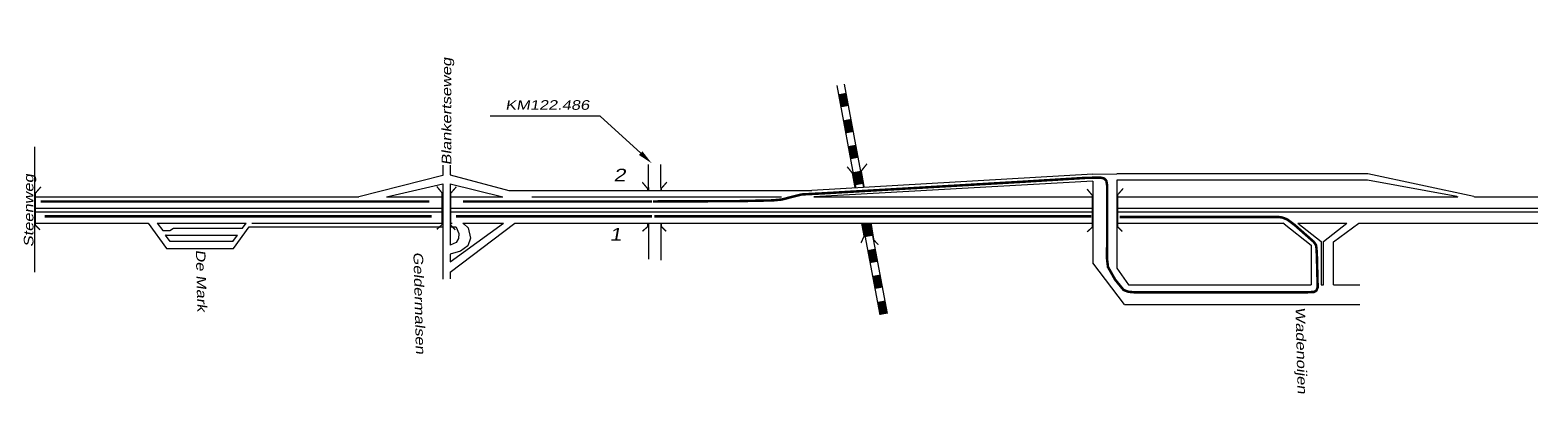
# Model space of a CAD drawing. Header units: metres. Extents: x 534 to 2631, y -2348 to -1484.
# Tile 10 of 10: x 2331 to 2631, y -1888 to -1812. Entities that reach past the tile are written whole.
import ezdxf

# ---------------------------------------------------------------- set-up
doc = ezdxf.new("R2010")
doc.units = ezdxf.units.M
doc.linetypes.add('ACAD_ISO03W100', pattern=[30, 12, -18])
doc.linetypes.add('DASHDOT', pattern=[1, 0.5, -0.25, 0, -0.25])
doc.layers.get('0').update_dxf_attribs({"lineweight": 0})
for name, color, linetype, lineweight in [('ROUTE8STROOIEN', 90, 'Continuous', 0), ('ROUTE8TEXT', 4, 'DASHDOT', 0), ('STROOI', 7, 'Continuous', 0), ('Text', 7, 'Continuous', 0)]:
    doc.layers.add(name, color=color, linetype=linetype, lineweight=lineweight)
doc.styles.add('ISO25', font='ARIALN.TTF', dxfattribs={"width": 1.5, "oblique": 10})

msp = doc.modelspace()

# ---------------------------------------------------------------- linework, layer by layer
at = {"ltscale": 0.5}
for p, q in [((2332.21, -1834.95), (2332.21, -1859.88)), ((2413.33, -1838.61), (2413.33, -1840.68)), ((2414.8, -1838.61), (2414.8, -1840.54)), ((2454.21, -1843.06), (2454.21, -1838.45)), ((2456.66, -1843.06), (2456.66, -1838.51)), ((2413.33, -1840.68), (2396.67, -1844.89)), ((2402.13, -1844.89), (2413.33, -1842.35)), ((2413.33, -1842.35), (2413.33, -1856.9)), ((2414.8, -1840.54), (2426.44, -1843.67)), ((2414.8, -1842.36), (2414.8, -1854.54)), ((2414.8, -1842.36), (2425.26, -1844.89)), ((2542.57, -1840.43), (2486.72, -1843.67)), ((2542.57, -1841.79), (2487.06, -1844.89)), ((2542.57, -1840.43), (2547.31, -1840.37)), ((2542.57, -1841.79), (2542.57, -1858.04)), ((2597.2, -1840.37), (2547.31, -1840.37)), ((2547.31, -1841.62), (2547.31, -1859.13)), ((2547.34, -1841.62), (2547.31, -1841.62)), ((2597.17, -1841.62), (2547.34, -1841.62)), ((2614.89, -1844.86), (2597.17, -1841.62)), ((2618.25, -1844.86), (2597.2, -1840.37)), ((2332.21, -1844.89), (2396.67, -1844.89)), ((2402.13, -1844.89), (2413.33, -1844.89)), ((2414.8, -1844.89), (2425.26, -1844.89)), ((2426.44, -1843.67), (2486.72, -1843.67)), ((2431.01, -1844.89), (2465.56, -1844.89)), ((2454.21, -1843.06), (2454.21, -1843.67)), ((2456.66, -1843.06), (2456.66, -1843.67)), ((2465.56, -1844.89), (2480.68, -1844.89)), ((2487.06, -1844.89), (2542.57, -1844.89)), ((2547.31, -1844.89), (2615.1, -1844.89)), ((2614.89, -1844.86), (2615.1, -1844.89)), ((2618.25, -1844.86), (2618.41, -1844.89)), ((2618.41, -1844.89), (2631, -1844.89)), ((2332.21, -1847.15), (2413.33, -1847.15)), ((2332.21, -1847.9), (2413.33, -1847.9)), ((2414.8, -1847.15), (2542.57, -1847.15)), ((2414.8, -1847.9), (2542.57, -1847.9)), ((2547.31, -1847.15), (2631, -1847.15)), ((2547.31, -1847.9), (2631, -1847.9)), ((2332.21, -1850.15), (2354.76, -1850.15)), ((2354.76, -1850.15), (2358.42, -1855.2)), ((2356.56, -1850.15), (2357.7, -1851.63)), ((2356.56, -1850.15), (2374.22, -1850.15)), ((2357.7, -1851.63), (2359.1, -1851.63)), ((2359.1, -1851.63), (2359.8, -1851.17)), ((2359.8, -1851.17), (2373.4, -1851.17)), ((2371.71, -1855.2), (2374.86, -1850.87)), ((2373.4, -1851.17), (2373.52, -1851.17)), ((2373.52, -1851.17), (2374.26, -1850.15)), ((2374.22, -1850.15), (2374.26, -1850.15)), ((2374.86, -1850.87), (2413.33, -1850.87)), ((2375.39, -1850.15), (2413.33, -1850.15)), ((2414.8, -1859.93), (2427.68, -1850.15)), ((2414.8, -1857.84), (2425.38, -1850.15)), ((2414.8, -1850.15), (2415.22, -1850.15)), ((2414.8, -1850.87), (2415.9, -1850.87)), ((2415.9, -1850.87), (2415.97, -1850.95)), ((2415.97, -1850.95), (2416.5, -1852.19)), ((2417.32, -1850.15), (2425.38, -1850.15)), ((2417.32, -1850.15), (2417.52, -1850.3)), ((2417.52, -1850.3), (2418.38, -1851.09)), ((2418.38, -1851.09), (2418.88, -1853.13)), ((2427.68, -1850.15), (2542.57, -1850.15)), ((2454.21, -1850.15), (2454.21, -1857.29)), ((2456.66, -1850.15), (2456.66, -1857.54)), ((2547.31, -1850.15), (2580.38, -1850.15)), ((2580.55, -1850.28), (2580.38, -1850.15)), ((2580.55, -1850.28), (2585.96, -1854.52)), ((2583.3, -1850.15), (2593.02, -1850.15)), ((2583.3, -1850.15), (2587.96, -1853.77)), ((2588.37, -1853.77), (2593.02, -1850.15)), ((2590.37, -1853.86), (2595.39, -1850.15)), ((2595.39, -1850.15), (2631, -1850.15)), ((2358.37, -1852.51), (2358.2, -1852.51)), ((2358.2, -1852.51), (2372.51, -1852.51)), ((2359.15, -1853.8), (2358.2, -1852.51)), ((2371.61, -1853.8), (2359.15, -1853.8)), ((2371.61, -1853.8), (2372.55, -1852.51)), ((2372.51, -1852.51), (2372.55, -1852.51)), ((2415.97, -1854.01), (2414.8, -1854.54)), ((2416.45, -1853.2), (2415.97, -1854.01)), ((2416.5, -1852.19), (2416.45, -1853.2)), ((2418.31, -1854.64), (2416.88, -1855.7)), ((2418.88, -1853.13), (2418.31, -1854.64)), ((2585.96, -1854.52), (2585.96, -1862.42)), ((2587.96, -1853.77), (2587.96, -1862.42)), ((2588.37, -1862.42), (2588.37, -1853.77)), ((2590.37, -1862.42), (2590.37, -1853.86)), ((2358.42, -1855.2), (2358.98, -1855.2)), ((2358.98, -1855.2), (2371.71, -1855.2)), ((2413.33, -1856.9), (2413.33, -1861.28)), ((2416.88, -1855.7), (2414.8, -1856.31)), ((2414.8, -1856.31), (2414.8, -1856.98)), ((2414.8, -1856.98), (2414.8, -1857.84)), ((2414.8, -1859.93), (2414.8, -1861.24)), ((2548.86, -1866.33), (2542.57, -1858.04)), ((2547.31, -1859.13), (2549.61, -1862.42)), ((2549.61, -1862.42), (2585.96, -1862.42)), ((2587.96, -1862.42), (2588.37, -1862.42)), ((2590.37, -1862.42), (2595.61, -1862.42)), ((2548.86, -1866.33), (2595.61, -1866.33))]:
    msp.add_line(p, q, dxfattribs=at)
at = {"color": 1, "linetype": 'ACAD_ISO03W100', "ltscale": 0.1, "const_width": 0.5, "flags": 128}
for points in [[(2547.89, -1848.93), (2579.52, -1848.93), (2580.24, -1849.04), (2581.22, -1849.43), (2582.61, -1850.47), (2586.46, -1853.87), (2586.89, -1854.47), (2587, -1855.16), (2587.08, -1856.54), (2587.24, -1862.93), (2586.96, -1863.58), (2586.54, -1863.83), (2584.98, -1863.91), (2550.88, -1863.91), (2549.61, -1863.8), (2548.66, -1863.44), (2546.99, -1861.4), (2545.56, -1858.87), (2545.35, -1857.08), (2545.41, -1853.08), (2545.41, -1842.76), (2545.23, -1841.72), (2544.81, -1841.28), (2544.1, -1841.09), (2541.13, -1841.14), (2528, -1841.95), (2504.96, -1843.29), (2488.93, -1844.22), (2484.68, -1844.44), (2482.82, -1844.91), (2480.69, -1845.45), (2478.91, -1845.62), (2471.9, -1845.77), (2455.13, -1845.83)], [(2455.37, -1848.8), (2542.27, -1848.8)]]:
    msp.add_lwpolyline(points, dxfattribs=at)
at = {"layer": 'ROUTE8STROOIEN', "ltscale": 0.5, "const_width": 0.5}
for points in [[(2410.68, -1845.84), (2333.39, -1845.84)], [(2454.93, -1845.85), (2417.33, -1845.85)], [(2334.24, -1848.8), (2411.14, -1848.8)], [(2415.95, -1848.8), (2454.93, -1848.8)]]:
    msp.add_lwpolyline(points, dxfattribs=at)
at = {"layer": 'STROOI', "color": 7}
for p, q in [((2491.66, -1822.77), (2495.47, -1843.16)), ((2493.13, -1822.49), (2496.98, -1843.07)), ((2496.78, -1850.15), (2500.19, -1868.4)), ((2498.3, -1850.15), (2501.66, -1868.12))]:
    msp.add_line(p, q, dxfattribs=at)
for points, const_width in [([(2492.71, -1824.38), (2493.2, -1826.97)], 1.5), ([(2493.68, -1829.56), (2494.17, -1832.15)], 1.5), ([(2494.64, -1834.7), (2495.13, -1837.29)], 1.5), ([(2495.3, -1843.21), (2494.75, -1840.19), (2493.71, -1838.92)], 0.263), ([(2495.61, -1839.88), (2496.1, -1842.47)], 1.5), ([(2497.1, -1843.07), (2496.52, -1839.78), (2497.65, -1838.35)], 0.263), ([(2333.27, -1851.48), (2332.35, -1850.56), (2332.35, -1844.2), (2333.46, -1842.93)], 0.263), ([(2412.14, -1851.39), (2413.18, -1850.47), (2413.18, -1844.11), (2412.14, -1842.84)], 0.263), ([(2415.84, -1851.47), (2414.92, -1850.54), (2414.92, -1844.19), (2416.03, -1842.92)], 0.263), ([(2454.05, -1843.68), (2454.05, -1843.28), (2453, -1842.01)], 0.263), ([(2456.77, -1843.65), (2456.77, -1843.25), (2457.88, -1841.98)], 0.263), ([(2541.39, -1851.9), (2542.43, -1850.97), (2542.43, -1844.62), (2541.39, -1843.35)], 0.263), ([(2548.39, -1851.8), (2547.47, -1850.87), (2547.47, -1844.52), (2548.58, -1843.25)], 0.263), ([(2453.03, -1851.76), (2454.07, -1850.84), (2454.07, -1850.15)], 0.263), ([(2457.73, -1851.77), (2456.81, -1850.85), (2456.81, -1850.15)], 0.263), ([(2496.47, -1854.1), (2497.08, -1852.74), (2496.59, -1850.14)], 0.263), ([(2497.54, -1850.2), (2498.02, -1852.79)], 1.5), ([(2499.94, -1854.45), (2499.02, -1853.52), (2498.49, -1850.28)], 0.263), ([(2498.51, -1855.38), (2498.99, -1857.97)], 1.5), ([(2499.47, -1860.52), (2499.95, -1863.11)], 1.5), ([(2500.44, -1865.69), (2500.92, -1868.28)], 1.5)]:
    msp.add_lwpolyline(points, dxfattribs=dict(at, const_width=const_width))
at = {"layer": 'Text'}
for p, q in [((2424.23, -1828.85), (2422.73, -1828.85)), ((2444.61, -1828.85), (2424.23, -1828.85)), ((2452.68, -1836.22), (2444.61, -1828.85))]:
    msp.add_line(p, q, dxfattribs=at)
msp.add_solid([(2453.02, -1835.85), (2452.34, -1836.59), (2454.89, -1838.25)], dxfattribs=at)

# ---------------------------------------------------------------- texts
at = {"layer": 'ROUTE8TEXT', "ltscale": 0.5, "char_height": 2.5, "width": 5.64, "attachment_point": 1, "style": 'ISO25'}
for s, insert in [('2', (2447.29, -1839.32)), ('1', (2446.5, -1851.11))]:
    msp.add_mtext(s, dxfattribs=dict(at, insert=insert))
at = {"layer": 'Text', "style": 'ISO25', "oblique": 10, "width": 1.5}
for s, rotation, p in [('Blankertseweg', 90, (2415.04, -1838.63)), ('Steenweg', 90, (2331.97, -1854.9)), ('De Mark', 271.425, (2364.25, -1855.44)), ('Geldermalsen', 271.425, (2407.5, -1855.88)), ('Wadenoijen', 271.425, (2582.83, -1866.86))]:
    msp.add_text(s, height=1.9, rotation=rotation, dxfattribs=at).set_placement(p)
msp.add_text(' KM122.486', height=1.9, dxfattribs=at).set_placement((2424.86, -1827.59))

doc.saveas('drawing.dxf')
